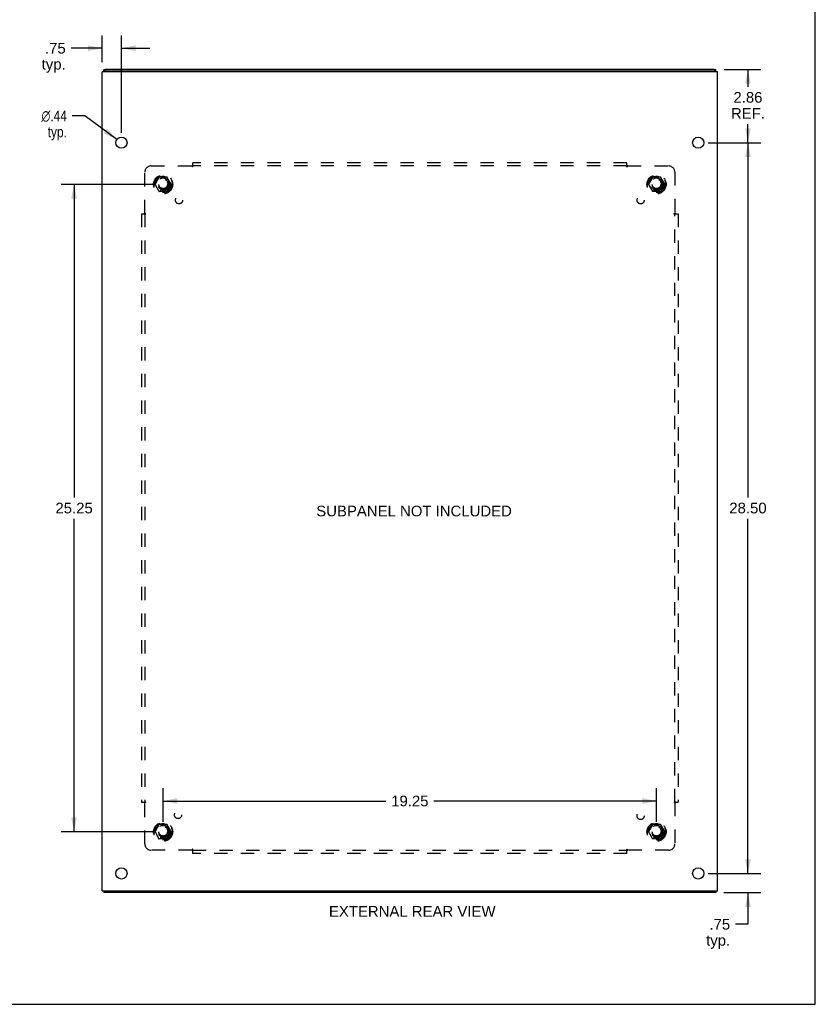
# Model space of a CAD drawing. Header units: inches. Extents: x 0 to 94.4, y 0 to 61.1.
# Tile 5 of 6: x 63.4 to 94.4, y 0 to 38.4. Entities that reach past the tile are written whole.
import ezdxf

# ---------------------------------------------------------------- set-up
doc = ezdxf.new("R2010")
doc.units = ezdxf.units.IN
doc.header["$LTSCALE"] = 5.194444
doc.header["$MEASUREMENT"] = 0
doc.linetypes.add('HIDDEN', pattern=[0.2, 0.1, -0.1])
doc.layers.get('0').update_dxf_attribs({"linetype": 'CONTINUOUS'})
for name, color, linetype in [('02___PRT_ALL_AXES', 7, 'CONTINUOUS'), ('BENT-SUB-4CORNER-STUDS', 7, 'CONTINUOUS'), ('DEFAULT_2', 8, 'HIDDEN'), ('DIMENSIONS', 7, 'CONTINUOUS')]:
    doc.layers.add(name, color=color, linetype=linetype)
doc.styles.get("Standard").update_dxf_attribs({"font": 'arial.ttf'})
doc.styles.add('TEXTSTYLE_1', font='gdt', dxfattribs={"width": 0.8})
doc.dimstyles.new('DIMSTYLE_1', dxfattribs={"dimtxt": 0.416667, "dimasz": 0.555556, "dimexe": 0.09, "dimexo": 0.07, "dimgap": 0.0375, "dimtad": 0, "dimtih": 1, "dimtoh": 1, "dimzin": 4, "dimdsep": 46, "dimtxsty": 'Standard', "dimblk": '_FILLED', "dimblk1": '_FILLED', "dimblk2": '_FILLED', "dimcen": 0.09, "dimazin": 1, "dimtfac": 1, "dimtofl": 0, "dimtmove": 0, "dimatfit": 3, "dimldrblk": '_FILLED', "dimfxl": 0, "dimtolj": 1, "dimtzin": 4, "dimarcsym": 0})
doc.dimstyles.new('DIMSTYLE_3', dxfattribs={"dimtxt": 0.416667, "dimasz": 0.555556, "dimexe": 0.09, "dimexo": 0.07, "dimgap": 0.09, "dimtad": 0, "dimtih": 1, "dimtoh": 1, "dimzin": 4, "dimdsep": 46, "dimtxsty": 'Standard', "dimblk": '_FILLED', "dimblk1": '_FILLED', "dimblk2": '_FILLED', "dimcen": 0.09, "dimazin": 1, "dimtfac": 1, "dimtofl": 0, "dimtmove": 0, "dimatfit": 1, "dimldrblk": '_FILLED', "dimfxl": 0, "dimtolj": 1, "dimtzin": 4, "dimarcsym": 0})

# ---------------------------------------------------------------- blocks, each defined once
blk = doc.blocks.new('_FILLED')
at = {"color": 0, "linetype": 'ByBlock'}
blk.add_solid([(0, 0), (-1, 0.2), (-1, -0.2)], dxfattribs=at)
blk = doc.blocks.new('*D4')
at = {"layer": 'BENT-SUB-4CORNER-STUDS', "color": 2, "linetype": 'Continuous'}
for p, q in [((68.61, 31.98), (65.025, 31.98)), ((65.525, 31.98), (65.525, 19.772)), ((65.525, 6.73), (65.525, 18.939)), ((68.61, 6.73), (65.025, 6.73))]:
    blk.add_line(p, q, dxfattribs=at)
at = {"layer": 'BENT-SUB-4CORNER-STUDS', "color": 2, "linetype": 'Continuous', "xscale": 0.5555555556, "yscale": 0.5555555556, "zscale": 0.5555555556}
for p, rotation in [((65.525, 31.98), 90), ((65.525, 6.73), 270)]:
    blk.add_blockref('_FILLED', p, dxfattribs=dict(at, rotation=rotation))
at = {"layer": 'BENT-SUB-4CORNER-STUDS', "color": 2, "linetype": 'Continuous', "insert": (65.525, 19.564), "char_height": 0.4167, "width": 1.45601, "attachment_point": 2, "line_spacing_factor": 0.9}
blk.add_mtext('25.25', dxfattribs=at)
blk = doc.blocks.new('*D5')
at = {"layer": 'BENT-SUB-4CORNER-STUDS', "color": 2, "linetype": 'Continuous'}
for p, q in [((68.999, 7.119), (68.999, 8.429)), ((88.249, 7.119), (88.249, 8.429)), ((68.999, 7.929), (77.688, 7.929)), ((88.249, 7.929), (79.561, 7.929))]:
    blk.add_line(p, q, dxfattribs=at)
at = {"layer": 'BENT-SUB-4CORNER-STUDS', "color": 2, "linetype": 'Continuous', "xscale": 0.5555555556, "yscale": 0.5555555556, "zscale": 0.5555555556, "rotation": 180}
blk.add_blockref('_FILLED', (68.999, 7.929), dxfattribs=at)
at = {"layer": 'BENT-SUB-4CORNER-STUDS', "color": 2, "linetype": 'Continuous', "xscale": 0.5555555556, "yscale": 0.5555555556, "zscale": 0.5555555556}
blk.add_blockref('_FILLED', (88.249, 7.929), dxfattribs=at)
at = {"layer": 'BENT-SUB-4CORNER-STUDS', "color": 2, "linetype": 'Continuous', "insert": (78.624, 8.138), "char_height": 0.4167, "width": 1.45601, "attachment_point": 2, "line_spacing_factor": 0.9}
blk.add_mtext('19.25', dxfattribs=at)
blk = doc.blocks.new('*D6')
at = {"layer": 'DIMENSIONS', "color": 2, "linetype": 'Continuous'}
for p, q in [((66.624, 36.751), (66.624, 37.791)), ((67.374, 33.994), (67.374, 37.791)), ((66.624, 37.291), (65.407, 37.291)), ((67.374, 37.291), (68.485, 37.291))]:
    blk.add_line(p, q, dxfattribs=at)
at = {"layer": 'DIMENSIONS', "color": 2, "linetype": 'Continuous', "xscale": 0.5555555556, "yscale": 0.5555555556, "zscale": 0.5555555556}
blk.add_blockref('_FILLED', (66.624, 37.291), dxfattribs=at)
at = {"layer": 'DIMENSIONS', "color": 2, "linetype": 'Continuous', "xscale": 0.5555555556, "yscale": 0.5555555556, "zscale": 0.5555555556, "rotation": 180}
blk.add_blockref('_FILLED', (67.374, 37.291), dxfattribs=at)
at = {"layer": 'DIMENSIONS', "color": 2, "linetype": 'Continuous', "insert": (65.198, 37.499), "char_height": 0.4167, "width": 0.93711, "attachment_point": 3, "line_spacing_factor": 0.9}
blk.add_mtext('.75\\Ptyp.', dxfattribs=at)
blk = doc.blocks.new('*D7')
at = {"layer": 'DIMENSIONS', "color": 2, "linetype": 'Continuous'}
for p, q in [((65.939, 34.65), (65.452, 34.65)), ((67.197, 33.734), (65.939, 34.65))]:
    blk.add_line(p, q, dxfattribs=at)
at = {"layer": 'DIMENSIONS', "color": 2, "linetype": 'Continuous', "xscale": 0.5555555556, "yscale": 0.5555555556, "zscale": 0.5555555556, "rotation": 323.9477486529}
blk.add_blockref('_FILLED', (67.197, 33.734), dxfattribs=at)
at = {"layer": 'DIMENSIONS', "color": 2, "linetype": 'Continuous', "insert": (65.244, 34.859), "char_height": 0.41667, "width": 1.36411, "attachment_point": 3, "line_spacing_factor": 0.9, "style": 'TEXTSTYLE_1'}
blk.add_mtext('{\\fgdt;n}\\fArial;.44\\Ptyp.', dxfattribs=at)
blk = doc.blocks.new('*D9')
at = {"layer": 'DIMENSIONS', "color": 2, "linetype": 'Continuous'}
for p, q in [((91.816, 5.105), (91.816, 6.217)), ((90.263, 5.105), (92.316, 5.105)), ((90.87, 4.355), (92.316, 4.355)), ((91.816, 4.355), (91.816, 3.122)), ((91.816, 3.122), (91.33, 3.122))]:
    blk.add_line(p, q, dxfattribs=at)
at = {"layer": 'DIMENSIONS', "color": 2, "linetype": 'Continuous', "xscale": 0.5555555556, "yscale": 0.5555555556, "zscale": 0.5555555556}
for p, rotation in [((91.816, 5.105), 270), ((91.816, 4.355), 90)]:
    blk.add_blockref('_FILLED', p, dxfattribs=dict(at, rotation=rotation))
at = {"layer": 'DIMENSIONS', "color": 2, "linetype": 'Continuous', "insert": (91.122, 3.33), "char_height": 0.4167, "width": 0.93711, "attachment_point": 3, "line_spacing_factor": 0.9}
blk.add_mtext('.75\\Ptyp.', dxfattribs=at)
blk = doc.blocks.new('*D14')
at = {"layer": 'DIMENSIONS', "color": 2, "linetype": 'Continuous'}
for p, q in [((90.89, 36.461), (92.316, 36.461)), ((91.816, 36.461), (91.816, 35.789)), ((91.816, 33.605), (91.816, 34.331)), ((90.263, 33.605), (92.316, 33.605))]:
    blk.add_line(p, q, dxfattribs=at)
at = {"layer": 'DIMENSIONS', "color": 2, "linetype": 'Continuous', "xscale": 0.5555555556, "yscale": 0.5555555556, "zscale": 0.5555555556}
for p, rotation in [((91.816, 36.461), 90), ((91.816, 33.605), 270)]:
    blk.add_blockref('_FILLED', p, dxfattribs=dict(at, rotation=rotation))
at = {"layer": 'DIMENSIONS', "color": 2, "linetype": 'Continuous', "insert": (91.816, 35.581), "char_height": 0.4167, "width": 1.3228, "attachment_point": 2, "line_spacing_factor": 0.9}
blk.add_mtext('2.86\\PREF.', dxfattribs=at)
blk = doc.blocks.new('*D15')
at = {"layer": 'DIMENSIONS', "color": 2, "linetype": 'Continuous'}
for p, q in [((90.263, 33.605), (92.316, 33.605)), ((91.816, 33.605), (91.816, 19.772)), ((91.816, 5.105), (91.816, 18.939)), ((90.263, 5.105), (92.316, 5.105))]:
    blk.add_line(p, q, dxfattribs=at)
at = {"layer": 'DIMENSIONS', "color": 2, "linetype": 'Continuous', "xscale": 0.5555555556, "yscale": 0.5555555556, "zscale": 0.5555555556}
for p, rotation in [((91.816, 33.605), 90), ((91.816, 5.105), 270)]:
    blk.add_blockref('_FILLED', p, dxfattribs=dict(at, rotation=rotation))
at = {"layer": 'DIMENSIONS', "color": 2, "linetype": 'Continuous', "insert": (91.816, 19.564), "char_height": 0.4167, "width": 1.45601, "attachment_point": 2, "line_spacing_factor": 0.9}
blk.add_mtext('28.50', dxfattribs=at)

msp = doc.modelspace()

# ---------------------------------------------------------------- linework, layer by layer
at = {"color": 7, "linetype": 'Continuous'}
for p, q in [((94.444, 0), (94.444, 61.111)), ((66.687, 36.381), (66.687, 36.446)), ((90.501, 36.389), (66.747, 36.389)), ((90.561, 36.381), (90.561, 36.446)), ((66.687, 4.43), (66.687, 4.355)), ((90.561, 4.43), (90.561, 4.355)), ((0, 0), (94.444, 0))]:
    msp.add_line(p, q, dxfattribs=at)
at = {"color": 3, "linetype": 'Continuous'}
for p, q in [((66.624, 4.43), (66.624, 36.362)), ((66.642, 36.381), (90.606, 36.381)), ((90.501, 36.461), (66.747, 36.461)), ((90.624, 4.43), (90.624, 36.362)), ((66.624, 4.43), (90.624, 4.43)), ((90.561, 4.355), (66.687, 4.355))]:
    msp.add_line(p, q, dxfattribs=at)
for points in [[(66.687, 36.446), (66.687, 36.447), (66.688, 36.448), (66.688, 36.449), (66.689, 36.45), (66.69, 36.451), (66.692, 36.452), (66.693, 36.453), (66.695, 36.453), (66.697, 36.454), (66.7, 36.455), (66.702, 36.456), (66.705, 36.457), (66.708, 36.457), (66.711, 36.458), (66.714, 36.459), (66.717, 36.459), (66.721, 36.46), (66.724, 36.46), (66.728, 36.46), (66.732, 36.461), (66.736, 36.461), (66.739, 36.461), (66.743, 36.461), (66.747, 36.461)], [(90.501, 36.461), (90.505, 36.461), (90.509, 36.461), (90.513, 36.461), (90.517, 36.461), (90.52, 36.46), (90.524, 36.46), (90.528, 36.46), (90.531, 36.459), (90.535, 36.459), (90.538, 36.458), (90.541, 36.457), (90.544, 36.457), (90.546, 36.456), (90.549, 36.455), (90.551, 36.454), (90.553, 36.453), (90.555, 36.453), (90.557, 36.452), (90.558, 36.451), (90.559, 36.45), (90.56, 36.449), (90.561, 36.448), (90.561, 36.447), (90.561, 36.446)]]:
    msp.add_lwpolyline(points, dxfattribs=at)
at = {"color": 7, "linetype": 'Continuous'}
for points in [[(66.747, 36.389), (66.743, 36.389), (66.739, 36.389), (66.736, 36.388), (66.732, 36.388), (66.728, 36.388), (66.724, 36.388), (66.721, 36.387), (66.717, 36.387), (66.714, 36.386), (66.711, 36.386), (66.708, 36.385), (66.705, 36.384), (66.702, 36.383), (66.7, 36.383), (66.697, 36.382), (66.696, 36.381)], [(90.553, 36.381), (90.551, 36.382), (90.549, 36.383), (90.546, 36.383), (90.544, 36.384), (90.541, 36.385), (90.538, 36.386), (90.535, 36.386), (90.531, 36.387), (90.528, 36.387), (90.524, 36.388), (90.52, 36.388), (90.517, 36.388), (90.513, 36.388), (90.509, 36.389), (90.505, 36.389), (90.501, 36.389)]]:
    msp.add_lwpolyline(points, dxfattribs=at)
at = {"color": 3, "linetype": 'Continuous'}
for centre, start_param, end_param in [((66.769, 36.362), 2.637791, 3.141593), ((90.479, 36.362), 0, 0.503802)]:
    msp.add_ellipse(centre, major_axis=(0.145, 0), ratio=0.267949, start_param=start_param, end_param=end_param, dxfattribs=at)
at = {"layer": '02___PRT_ALL_AXES', "color": 3, "linetype": 'Continuous'}
for centre in [(67.374, 33.605), (89.874, 33.605), (67.374, 5.105), (89.874, 5.105)]:
    msp.add_circle(centre, 0.219, dxfattribs=at)
at = {"layer": '02___PRT_ALL_AXES', "color": 8, "linetype": 'HIDDEN'}
for centre, radius in [((68.999, 31.98), 0.372), ((68.999, 31.98), 0.356), ((88.249, 31.98), 0.372), ((88.249, 31.98), 0.356), ((68.999, 31.98), 0.25), ((68.999, 31.98), 0.183), ((88.249, 31.98), 0.25), ((88.249, 31.98), 0.183), ((69.618, 31.362), 0.141), ((87.63, 31.362), 0.141), ((69.579, 7.386), 0.141), ((87.63, 7.349), 0.141), ((68.999, 6.73), 0.372), ((68.999, 6.73), 0.356), ((68.999, 6.73), 0.25), ((68.999, 6.73), 0.183), ((88.249, 6.73), 0.372), ((88.249, 6.73), 0.356), ((88.249, 6.73), 0.25), ((88.249, 6.73), 0.183)]:
    msp.add_circle(centre, radius, dxfattribs=at)
at = {"layer": 'DEFAULT_2', "color": 8, "linetype": 'HIDDEN'}
for p, q in [((68.53, 32.699), (70.12, 32.699)), ((70.155, 32.658), (70.155, 32.824)), ((87.093, 32.824), (70.155, 32.824)), ((87.093, 32.699), (70.155, 32.699)), ((87.093, 32.658), (87.093, 32.824)), ((87.128, 32.699), (88.718, 32.699)), ((68.28, 30.86), (68.28, 32.449)), ((69.154, 32.258), (68.845, 32.258)), ((88.404, 32.258), (88.095, 32.258)), ((88.968, 32.449), (88.968, 30.86)), ((68.836, 32.253), (68.682, 31.985)), ((68.682, 31.975), (68.836, 31.708)), ((69.317, 31.985), (69.162, 32.253)), ((69.162, 31.708), (69.317, 31.975)), ((88.086, 32.253), (87.932, 31.985)), ((87.932, 31.975), (88.086, 31.708)), ((88.567, 31.985), (88.412, 32.253)), ((88.412, 31.708), (88.567, 31.975)), ((69.154, 31.703), (68.845, 31.703)), ((88.404, 31.703), (88.095, 31.703)), ((68.155, 30.824), (68.155, 7.887)), ((68.155, 30.824), (68.321, 30.824)), ((68.28, 30.824), (68.28, 7.887)), ((88.927, 30.824), (89.093, 30.824)), ((88.968, 7.887), (88.968, 30.824)), ((89.093, 30.824), (89.093, 7.887)), ((68.155, 7.887), (68.321, 7.887)), ((68.28, 6.262), (68.28, 7.851)), ((88.927, 7.887), (89.093, 7.887)), ((88.968, 7.851), (88.968, 6.262)), ((68.836, 7.003), (68.682, 6.735)), ((69.154, 7.008), (68.845, 7.008)), ((69.317, 6.735), (69.162, 7.003)), ((88.086, 7.003), (87.932, 6.735)), ((88.404, 7.008), (88.095, 7.008)), ((88.567, 6.735), (88.412, 7.003)), ((68.682, 6.725), (68.836, 6.458)), ((69.162, 6.458), (69.317, 6.725)), ((87.932, 6.725), (88.086, 6.458)), ((88.412, 6.458), (88.567, 6.725)), ((69.154, 6.453), (68.845, 6.453)), ((88.404, 6.453), (88.095, 6.453)), ((70.12, 6.012), (68.53, 6.012)), ((70.155, 5.887), (70.155, 6.053)), ((70.155, 6.012), (87.093, 6.012)), ((87.093, 5.887), (70.155, 5.887)), ((87.093, 5.887), (87.093, 6.053)), ((87.11, 5.993), (87.116, 5.998)), ((88.718, 6.012), (87.128, 6.012))]:
    msp.add_line(p, q, dxfattribs=at)
for points in [[(70.131, 32.711), (70.13, 32.709), (70.128, 32.708), (70.126, 32.706), (70.125, 32.704), (70.124, 32.703), (70.122, 32.702), (70.121, 32.7), (70.12, 32.699)], [(70.13, 32.685), (70.129, 32.687), (70.127, 32.689), (70.126, 32.691), (70.125, 32.693), (70.124, 32.695), (70.122, 32.696), (70.121, 32.698), (70.12, 32.699)], [(70.155, 32.658), (70.154, 32.659), (70.153, 32.659), (70.151, 32.66), (70.15, 32.661), (70.148, 32.662), (70.147, 32.663), (70.146, 32.664), (70.145, 32.665), (70.143, 32.666), (70.142, 32.667), (70.141, 32.669), (70.139, 32.67), (70.138, 32.672), (70.137, 32.673), (70.136, 32.675), (70.135, 32.677), (70.134, 32.679), (70.132, 32.681), (70.13, 32.685)], [(70.138, 32.718), (70.134, 32.714), (70.131, 32.711)], [(70.155, 32.738), (70.154, 32.736), (70.153, 32.734), (70.152, 32.733), (70.15, 32.731), (70.149, 32.729), (70.148, 32.728), (70.146, 32.726), (70.145, 32.725), (70.144, 32.723), (70.142, 32.722), (70.141, 32.721), (70.14, 32.719), (70.138, 32.718)], [(87.093, 32.738), (87.094, 32.736), (87.096, 32.734), (87.097, 32.733), (87.098, 32.731), (87.099, 32.729), (87.101, 32.728), (87.102, 32.726), (87.103, 32.725), (87.105, 32.723), (87.106, 32.722), (87.107, 32.721), (87.109, 32.719), (87.11, 32.718), (87.116, 32.712)], [(87.093, 32.658), (87.094, 32.659), (87.096, 32.659), (87.097, 32.66), (87.099, 32.661), (87.1, 32.662), (87.101, 32.663), (87.103, 32.664), (87.104, 32.665), (87.105, 32.666), (87.106, 32.667), (87.108, 32.669), (87.109, 32.67), (87.11, 32.672), (87.111, 32.673), (87.112, 32.675), (87.114, 32.677), (87.115, 32.679), (87.116, 32.681)], [(87.116, 32.712), (87.117, 32.711), (87.119, 32.709), (87.12, 32.708), (87.122, 32.706), (87.123, 32.704), (87.125, 32.703), (87.126, 32.702), (87.127, 32.7), (87.128, 32.699)], [(87.116, 32.681), (87.118, 32.685), (87.12, 32.687), (87.121, 32.689), (87.122, 32.691), (87.124, 32.693), (87.125, 32.695), (87.126, 32.696), (87.127, 32.698), (87.128, 32.699)], [(68.242, 30.824), (68.244, 30.825), (68.245, 30.827), (68.247, 30.828), (68.249, 30.829), (68.25, 30.831), (68.252, 30.832), (68.254, 30.833), (68.255, 30.835), (68.256, 30.836), (68.258, 30.837), (68.259, 30.839), (68.26, 30.84), (68.262, 30.841), (68.267, 30.847)], [(68.267, 30.847), (68.269, 30.848), (68.27, 30.85), (68.272, 30.852), (68.274, 30.853), (68.275, 30.855), (68.277, 30.856), (68.278, 30.857), (68.279, 30.859), (68.28, 30.86)], [(68.299, 30.847), (68.295, 30.85), (68.293, 30.851), (68.291, 30.852), (68.289, 30.853), (68.287, 30.855), (68.285, 30.856), (68.283, 30.857), (68.282, 30.858), (68.28, 30.86)], [(68.321, 30.824), (68.321, 30.826), (68.32, 30.827), (68.319, 30.828), (68.319, 30.83), (68.318, 30.831), (68.317, 30.832), (68.316, 30.834), (68.315, 30.835), (68.314, 30.836), (68.312, 30.838), (68.311, 30.839), (68.309, 30.84), (68.308, 30.841), (68.306, 30.842), (68.304, 30.844), (68.303, 30.845), (68.301, 30.846), (68.299, 30.847)], [(88.927, 30.824), (88.928, 30.826), (88.928, 30.827), (88.929, 30.828), (88.93, 30.83), (88.93, 30.831), (88.931, 30.832), (88.932, 30.834), (88.933, 30.835), (88.935, 30.836), (88.936, 30.838), (88.938, 30.839), (88.939, 30.84), (88.941, 30.841), (88.942, 30.842), (88.944, 30.844), (88.946, 30.845), (88.948, 30.846), (88.95, 30.847), (88.954, 30.85)], [(88.954, 30.85), (88.956, 30.851), (88.958, 30.852), (88.96, 30.853), (88.962, 30.855), (88.964, 30.856), (88.965, 30.857), (88.967, 30.858), (88.968, 30.86)], [(88.98, 30.848), (88.978, 30.85), (88.976, 30.852), (88.975, 30.853), (88.973, 30.855), (88.972, 30.856), (88.97, 30.857), (88.969, 30.859), (88.968, 30.86)], [(88.987, 30.841), (88.983, 30.845), (88.98, 30.848)], [(89.007, 30.824), (89.005, 30.825), (89.003, 30.827), (89.001, 30.828), (89, 30.829), (88.998, 30.831), (88.996, 30.832), (88.995, 30.833), (88.993, 30.835), (88.992, 30.836), (88.991, 30.837), (88.989, 30.839), (88.988, 30.84), (88.987, 30.841)], [(68.242, 7.887), (68.244, 7.885), (68.245, 7.884), (68.247, 7.883), (68.249, 7.882), (68.25, 7.88), (68.252, 7.879), (68.254, 7.878), (68.255, 7.876), (68.256, 7.875), (68.258, 7.874), (68.259, 7.872), (68.26, 7.871), (68.262, 7.87)], [(68.262, 7.87), (68.266, 7.866), (68.269, 7.862)], [(68.269, 7.862), (68.27, 7.861), (68.272, 7.859), (68.274, 7.858), (68.275, 7.856), (68.277, 7.855), (68.278, 7.854), (68.279, 7.852), (68.28, 7.851)], [(68.295, 7.861), (68.293, 7.86), (68.291, 7.859), (68.289, 7.857), (68.287, 7.856), (68.285, 7.855), (68.283, 7.854), (68.282, 7.852), (68.28, 7.851)], [(68.321, 7.887), (68.321, 7.885), (68.32, 7.884), (68.319, 7.882), (68.319, 7.881), (68.318, 7.88), (68.317, 7.878), (68.316, 7.877), (68.315, 7.876), (68.314, 7.874), (68.312, 7.873), (68.311, 7.872), (68.309, 7.871), (68.308, 7.87), (68.306, 7.868), (68.304, 7.867), (68.303, 7.866), (68.301, 7.865), (68.299, 7.864), (68.295, 7.861)], [(88.927, 7.887), (88.928, 7.885), (88.928, 7.884), (88.929, 7.882), (88.93, 7.881), (88.93, 7.88), (88.931, 7.878), (88.932, 7.877), (88.933, 7.876), (88.935, 7.874), (88.936, 7.873), (88.938, 7.872), (88.939, 7.871), (88.941, 7.87), (88.942, 7.868), (88.944, 7.867), (88.946, 7.866), (88.948, 7.865), (88.95, 7.864)], [(88.95, 7.864), (88.954, 7.861), (88.956, 7.86), (88.958, 7.859), (88.96, 7.857), (88.962, 7.856), (88.964, 7.855), (88.965, 7.854), (88.967, 7.852), (88.968, 7.851)], [(88.981, 7.864), (88.98, 7.862), (88.978, 7.861), (88.976, 7.859), (88.975, 7.858), (88.973, 7.856), (88.972, 7.855), (88.97, 7.854), (88.969, 7.852), (88.968, 7.851)], [(89.007, 7.887), (89.005, 7.885), (89.003, 7.884), (89.001, 7.883), (89, 7.882), (88.998, 7.88), (88.996, 7.879), (88.995, 7.878), (88.993, 7.876), (88.992, 7.875), (88.991, 7.874), (88.989, 7.872), (88.988, 7.871), (88.987, 7.87), (88.981, 7.864)], [(70.132, 6.03), (70.13, 6.026), (70.129, 6.024), (70.127, 6.022), (70.126, 6.02), (70.125, 6.018), (70.124, 6.016), (70.122, 6.014), (70.121, 6.013), (70.12, 6.012)], [(70.133, 5.998), (70.131, 6), (70.13, 6.002), (70.128, 6.003), (70.126, 6.005), (70.125, 6.006), (70.124, 6.008), (70.122, 6.009), (70.121, 6.011), (70.12, 6.012)], [(70.155, 6.053), (70.154, 6.052), (70.153, 6.051), (70.151, 6.051), (70.15, 6.05), (70.148, 6.049), (70.147, 6.048), (70.146, 6.047), (70.145, 6.046), (70.143, 6.045), (70.142, 6.044), (70.141, 6.042), (70.139, 6.041), (70.138, 6.039), (70.137, 6.037), (70.136, 6.036), (70.135, 6.034), (70.134, 6.032), (70.132, 6.03)], [(70.155, 5.973), (70.154, 5.975), (70.153, 5.977), (70.152, 5.978), (70.15, 5.98), (70.149, 5.982), (70.148, 5.983), (70.146, 5.985), (70.145, 5.986), (70.144, 5.988), (70.142, 5.989), (70.141, 5.99), (70.14, 5.992), (70.138, 5.993), (70.133, 5.998)], [(87.093, 6.053), (87.094, 6.052), (87.096, 6.051), (87.097, 6.051), (87.099, 6.05), (87.1, 6.049), (87.101, 6.048), (87.103, 6.047), (87.104, 6.046), (87.105, 6.045), (87.106, 6.044), (87.108, 6.042), (87.109, 6.041), (87.11, 6.039), (87.111, 6.037), (87.112, 6.036), (87.114, 6.034), (87.115, 6.032), (87.116, 6.03), (87.118, 6.026)], [(87.093, 5.973), (87.094, 5.975), (87.096, 5.977), (87.097, 5.978), (87.098, 5.98), (87.099, 5.982), (87.101, 5.983), (87.102, 5.985), (87.103, 5.986), (87.105, 5.988), (87.106, 5.989), (87.107, 5.99), (87.109, 5.992), (87.11, 5.993)], [(87.116, 5.998), (87.117, 6), (87.119, 6.002), (87.12, 6.003), (87.122, 6.005), (87.123, 6.006), (87.125, 6.008), (87.126, 6.009), (87.127, 6.011), (87.128, 6.012)], [(87.118, 6.026), (87.12, 6.024), (87.121, 6.022), (87.122, 6.02), (87.124, 6.018), (87.125, 6.016), (87.126, 6.014), (87.127, 6.013), (87.128, 6.012)]]:
    msp.add_lwpolyline(points, dxfattribs=at)
for centre, radius in [((68.999, 31.98), 0.318), ((88.249, 31.98), 0.318), ((68.999, 31.98), 0.204), ((68.999, 31.98), 0.183), ((68.999, 31.98), 0.183), ((68.999, 31.98), 0.166), ((88.249, 31.98), 0.204), ((88.249, 31.98), 0.183), ((88.249, 31.98), 0.183), ((88.249, 31.98), 0.166), ((68.999, 6.73), 0.318), ((68.999, 6.73), 0.204), ((68.999, 6.73), 0.183), ((68.999, 6.73), 0.183), ((88.249, 6.73), 0.318), ((88.249, 6.73), 0.204), ((88.249, 6.73), 0.183), ((88.249, 6.73), 0.183), ((68.999, 6.73), 0.166), ((88.249, 6.73), 0.166)]:
    msp.add_circle(centre, radius, dxfattribs=at)
for centre, radius, start, end in [((68.53, 32.449), 0.25, 90, 180), ((88.718, 32.449), 0.25, 0, 90), ((68.845, 32.248), 0.01, 90.0124, 149.9892), ((69.154, 32.248), 0.01, 30.012, 89.9887), ((88.095, 32.248), 0.01, 90.0124, 149.9892), ((88.404, 32.248), 0.01, 30.012, 89.9887), ((68.69, 31.98), 0.01, 150.0127, 209.9883), ((69.308, 31.98), 0.01, 330.0127, 29.9883), ((87.94, 31.98), 0.01, 150.0127, 209.9883), ((88.558, 31.98), 0.01, 330.0127, 29.9883), ((68.845, 31.713), 0.01, 210.012, 269.9887), ((69.154, 31.713), 0.01, 270.0124, 329.9892), ((88.095, 31.713), 0.01, 210.012, 269.9887), ((88.404, 31.713), 0.01, 270.0124, 329.9892), ((68.845, 6.998), 0.01, 90.0124, 149.9892), ((69.154, 6.998), 0.01, 30.012, 89.9887), ((88.095, 6.998), 0.01, 90.0124, 149.9892), ((88.404, 6.998), 0.01, 30.012, 89.9887), ((68.69, 6.73), 0.01, 150.0127, 209.9883), ((69.308, 6.73), 0.01, 330.0127, 29.9883), ((87.94, 6.73), 0.01, 150.0127, 209.9883), ((88.558, 6.73), 0.01, 330.0127, 29.9883), ((68.53, 6.262), 0.25, 180, 270), ((68.845, 6.463), 0.01, 210.012, 269.9887), ((69.154, 6.463), 0.01, 270.0124, 329.9892), ((88.095, 6.463), 0.01, 210.012, 269.9887), ((88.404, 6.463), 0.01, 270.0124, 329.9892), ((88.718, 6.262), 0.25, 270, 360)]:
    msp.add_arc(centre, radius, start, end, dxfattribs=at)

# ---------------------------------------------------------------- texts
at = {"layer": 'DIMENSIONS', "color": 2, "linetype": 'Continuous', "char_height": 0.41667, "attachment_point": 2, "line_spacing_factor": 0.9}
for s, insert, width in [('SUBPANEL NOT INCLUDED', (78.79, 19.448), 7.61927), ('EXTERNAL REAR VIEW', (78.718, 3.834), 6.48699)]:
    msp.add_mtext(s, dxfattribs=dict(at, insert=insert, width=width))

# ---------------------------------------------------------------- dimensions: what is measured, and where the dimension line sits
at = {"layer": 'BENT-SUB-4CORNER-STUDS', "color": 2, "linetype": 'Continuous'}
dim = msp.add_linear_dim(base=(65.525, 6.73), p1=(68.68, 31.98), p2=(68.68, 6.73), angle=270, dimstyle='DIMSTYLE_1', dxfattribs=at)
dim.commit()
dim.dimension.update_dxf_attribs({"geometry": '*D4', "text_midpoint": (65.521, 19.353), "dimtype": 160})
dim = msp.add_linear_dim(base=(88.249, 7.929), p1=(68.999, 7.049), p2=(88.249, 7.049), dimstyle='DIMSTYLE_1', dxfattribs=at)
dim.commit()
dim.dimension.update_dxf_attribs({"geometry": '*D5', "text_midpoint": (78.643, 7.927), "dimtype": 160})
at = {"layer": 'DIMENSIONS', "color": 2, "linetype": 'Continuous'}
dim = msp.add_linear_dim(base=(67.374, 37.291), p1=(66.624, 36.681), p2=(67.374, 33.924), text='<>\\Ptyp.', dimstyle='DIMSTYLE_1', dxfattribs=at)
dim.commit()
dim.dimension.update_dxf_attribs({"geometry": '*D6', "text_midpoint": (64.73, 36.978), "dimtype": 160})
for base, p1, p2, angle, text, picture, middle in [((91.816, 33.605), (90.82, 36.461), (90.193, 33.605), 270, '<>\\PREF.', '*D14', (91.816, 35.06)), ((91.816, 5.105), (90.8, 4.355), (90.193, 5.105), 90, '<>\\Ptyp.', '*D9', (90.653, 2.809))]:
    dim = msp.add_linear_dim(base=base, p1=p1, p2=p2, angle=angle, text=text, dimstyle='DIMSTYLE_1', dxfattribs=at)
    dim.commit()
    dim.dimension.update_dxf_attribs({"geometry": picture, "text_midpoint": middle, "dimtype": 160})
dim = msp.add_diameter_dim_2p(p1=(67.197, 33.734), p2=(67.551, 33.477), text='%%c<>\\Ptyp.', dimstyle='DIMSTYLE_3', override={"dimpost": '<>'}, dxfattribs=at)
dim.commit()
dim.dimension.update_dxf_attribs({"geometry": '*D7', "text_midpoint": (64.562, 34.338), "dimtype": 163})
dim = msp.add_linear_dim(base=(91.816, 5.105), p1=(90.193, 33.605), p2=(90.193, 5.105), angle=270, dimstyle='DIMSTYLE_1', dxfattribs=at)
dim.commit()
dim.dimension.update_dxf_attribs({"geometry": '*D15', "text_midpoint": (91.811, 19.353), "dimtype": 160})

doc.saveas('drawing.dxf')
